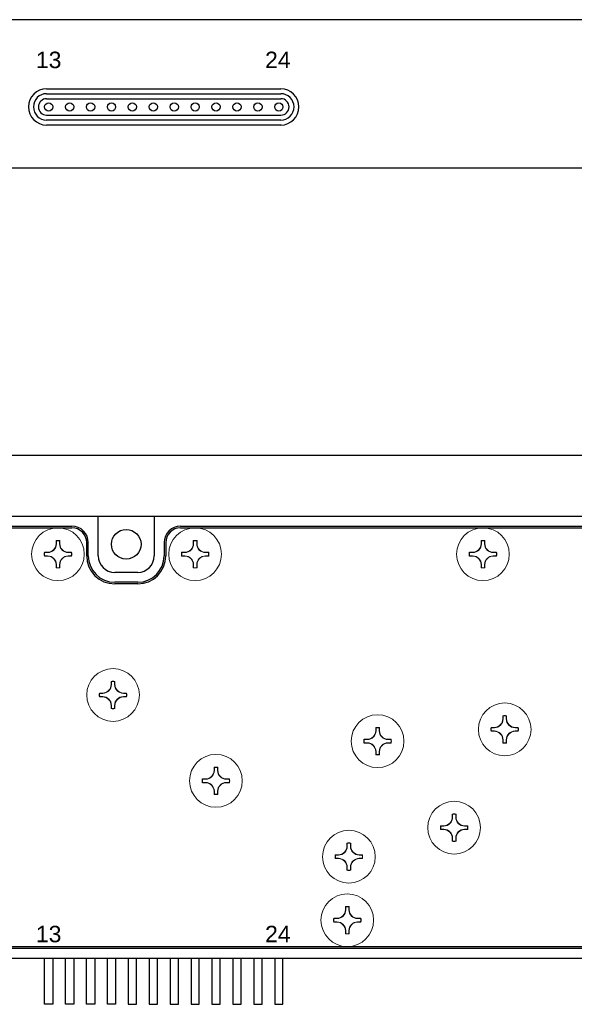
# Model space of a CAD drawing. Header units: millimetres. Extents: x 22 to 1001, y 11 to 310.
# Tile 13 of 16: x 796 to 830, y 145 to 205. Entities that reach past the tile are written whole.
import ezdxf

# ---------------------------------------------------------------- set-up
doc = ezdxf.new("R2010")
doc.units = ezdxf.units.MM
doc.styles.get("Standard").update_dxf_attribs({"font": 'arial.ttf'})
doc.dimstyles.new('ISO-25', dxfattribs={"dimtxt": 2.5, "dimasz": 2.5, "dimexe": 1.25, "dimexo": 0.625, "dimtad": 1, "dimtxsty": 'Standard', "dimcen": 2.5, "dimadec": 0, "dimazin": 0, "dimtfac": 1, "dimtmove": 0, "dimatfit": 3, "dimfxl": 1, "dimarcsym": 0})

# ---------------------------------------------------------------- blocks, each defined once
blk = doc.blocks.new('*D112')
at = {"color": 0, "lineweight": -2, "transparency": 16777216}
for p, q in [((723.413, 175.641), (723.413, 179.974)), ((846.813, 175.641), (846.813, 179.974)), ((725.913, 178.724), (844.313, 178.724))]:
    blk.add_line(p, q, dxfattribs=at)
at = {"color": 0, "transparency": 16777216}
for points in [[(725.913, 179.141), (725.913, 178.307), (723.413, 178.724)], [(844.313, 179.141), (844.313, 178.307), (846.813, 178.724)]]:
    blk.add_solid(points, dxfattribs=at)
at = {"layer": 'Defpoints', "color": 0, "transparency": 16777216}
for p in [(846.813, 178.724), (723.413, 175.016), (846.813, 175.016)]:
    blk.add_point(p, dxfattribs=at)
at = {"color": 0, "transparency": 16777216, "insert": (785.113, 180.852), "char_height": 2.5, "attachment_point": 5}
blk.add_mtext('123,4', dxfattribs=at)
blk = doc.blocks.new('A$Cec6ed85c')
at = {"linetype": 'Continuous'}
for p, q in [((0.5, 1.1), (14.72, 1.1)), ((0.5, 0.8), (14.72, 0.8)), ((14.73, -0.8), (0.5, -0.8)), ((14.732, -1.1), (0.5, -1.1))]:
    blk.add_line(p, q, dxfattribs=at)
for p, q in [((0.5, 0.5), (14.72, 0.5)), ((0.5, -0.5), (14.72, -0.5))]:
    blk.add_line(p, q)
for centre, radius, start, end in [((0.5, 0), 1.1, 90, 270), ((0.5, 0), 0.8, 90, 270), ((14.72, 0), 1.1, 270, 90), ((14.72, 0), 0.8, 270, 90), ((0.5, 0), 0.5, 90.00153, 270.00153), ((14.72, 0), 0.5, 270.00153, 90.00153)]:
    blk.add_arc(centre, radius, start, end, dxfattribs=at)
blk = doc.blocks.new('A$C06a0cfcc')
for p, q in [((48.8, 24.4), (71.2, 24.4)), ((77.8, 24.4), (116.8, 24.4)), ((72.1, 22.7), (72.1, 23.5)), ((76.9, 23.5), (76.9, 22.7)), ((75.2, 21), (73.8, 21)), ((48.8, -1), (116.8, -1))]:
    blk.add_line(p, q)
for centre, radius, start, end in [((71.2, 23.5), 0.9, 0, 90), ((77.8, 23.5), 0.9, 90, 180), ((73.8, 22.7), 1.7, 180, 270), ((75.2, 22.7), 1.7, 270, 0)]:
    blk.add_arc(centre, radius, start, end)
blk = doc.blocks.new('68u549ch')
at = {"linetype": 'Continuous', "lineweight": 15}
for p, q in [((2339.549, 1488.483), (2339.549, 1488.303)), ((2339.743, 1488.483), (2339.743, 1488.303)), ((2338.835, 1487.769), (2339.018, 1487.77)), ((2340.457, 1487.769), (2340.274, 1487.77)), ((2338.835, 1487.575), (2339.018, 1487.574)), ((2339.549, 1486.861), (2339.549, 1487.041)), ((2339.743, 1486.861), (2339.743, 1487.041)), ((2340.457, 1487.575), (2340.274, 1487.574))]:
    blk.add_line(p, q, dxfattribs=at)
at = {"linetype": 'Continuous', "lineweight": 15, "flags": 128}
for points in [[(2339.532, 1488.499), (2339.531, 1488.475), (2339.531, 1488.45), (2339.531, 1488.426), (2339.531, 1488.401), (2339.53, 1488.377), (2339.53, 1488.352), (2339.53, 1488.328), (2339.53, 1488.303)], [(2339.761, 1488.499), (2339.761, 1488.475), (2339.761, 1488.45), (2339.762, 1488.426), (2339.762, 1488.401), (2339.762, 1488.377), (2339.762, 1488.352), (2339.763, 1488.328), (2339.763, 1488.303)], [(2338.82, 1487.787), (2338.844, 1487.787), (2338.869, 1487.787), (2338.894, 1487.788), (2338.918, 1487.788), (2338.943, 1487.789), (2338.968, 1487.789), (2338.993, 1487.789), (2339.018, 1487.79)], [(2340.473, 1487.787), (2340.448, 1487.787), (2340.424, 1487.787), (2340.399, 1487.788), (2340.374, 1487.788), (2340.349, 1487.789), (2340.324, 1487.789), (2340.299, 1487.789), (2340.274, 1487.79)], [(2338.82, 1487.558), (2338.844, 1487.557), (2338.869, 1487.557), (2338.894, 1487.556), (2338.918, 1487.556), (2338.943, 1487.556), (2338.968, 1487.555), (2338.993, 1487.555), (2339.018, 1487.555)], [(2339.532, 1486.845), (2339.531, 1486.87), (2339.531, 1486.894), (2339.531, 1486.918), (2339.531, 1486.943), (2339.53, 1486.967), (2339.53, 1486.992), (2339.53, 1487.017), (2339.53, 1487.041)], [(2339.761, 1486.845), (2339.761, 1486.87), (2339.761, 1486.894), (2339.762, 1486.918), (2339.762, 1486.943), (2339.762, 1486.967), (2339.762, 1486.992), (2339.763, 1487.017), (2339.763, 1487.041)], [(2340.473, 1487.558), (2340.448, 1487.557), (2340.424, 1487.557), (2340.399, 1487.556), (2340.374, 1487.556), (2340.349, 1487.556), (2340.324, 1487.555), (2340.299, 1487.555), (2340.274, 1487.555)]]:
    blk.add_lwpolyline(points, dxfattribs=at)
at = {"linetype": 'Continuous', "lineweight": 15}
blk.add_circle((2339.646, 1487.672), 1.6, dxfattribs=at)
for centre, radius, start, end in [((2339.016, 1488.303), 0.533, 270.2329, 0), ((2339.646, 1487.672), 0.835, 82.11271, 97.88729), ((2339.646, 1487.672), 0.817, 83.19224, 96.80776), ((2340.276, 1488.303), 0.533, 180, 269.7671), ((2339.646, 1487.672), 0.835, 172.10895, 187.89105), ((2339.646, 1487.672), 0.817, 173.18394, 186.81606), ((2339.646, 1487.672), 0.817, 353.18394, 6.81606), ((2339.646, 1487.672), 0.835, 352.10895, 7.89105), ((2339.016, 1487.041), 0.533, 0, 89.7671), ((2340.276, 1487.041), 0.533, 90.2329, 180), ((2339.646, 1487.672), 0.835, 262.11271, 277.88729), ((2339.646, 1487.672), 0.817, 263.19224, 276.80776)]:
    blk.add_arc(centre, radius, start, end, dxfattribs=at)
for points in [[(2339.53, 1488.303), (2339.528, 1488.171), (2339.474, 1488.038), (2339.284, 1487.847), (2339.15, 1487.791), (2339.018, 1487.79)], [(2339.763, 1488.303), (2339.764, 1488.171), (2339.819, 1488.038), (2340.009, 1487.847), (2340.142, 1487.791), (2340.274, 1487.79)], [(2339.53, 1487.041), (2339.528, 1487.173), (2339.474, 1487.306), (2339.284, 1487.497), (2339.15, 1487.553), (2339.018, 1487.555)], [(2340.274, 1487.555), (2340.142, 1487.553), (2340.009, 1487.498), (2339.819, 1487.307), (2339.764, 1487.173), (2339.763, 1487.041)]]:
    blk.add_open_spline(points, degree=3, knots=[0, 0, 0, 0, 0.5, 0.5, 1, 1, 1, 1], dxfattribs=at)
for points in [[(2339.549, 1488.483), (2339.543, 1488.488), (2339.538, 1488.494), (2339.532, 1488.499)], [(2339.743, 1488.483), (2339.749, 1488.488), (2339.755, 1488.494), (2339.761, 1488.499)], [(2338.835, 1487.769), (2338.83, 1487.775), (2338.825, 1487.781), (2338.82, 1487.787)], [(2340.457, 1487.769), (2340.462, 1487.775), (2340.468, 1487.781), (2340.473, 1487.787)], [(2338.835, 1487.575), (2338.83, 1487.569), (2338.825, 1487.563), (2338.82, 1487.558)], [(2340.457, 1487.575), (2340.462, 1487.569), (2340.468, 1487.563), (2340.473, 1487.558)], [(2339.549, 1486.861), (2339.543, 1486.856), (2339.538, 1486.851), (2339.532, 1486.845)], [(2339.743, 1486.861), (2339.749, 1486.856), (2339.755, 1486.851), (2339.761, 1486.845)]]:
    blk.add_open_spline(points, degree=3, dxfattribs=at)

msp = doc.modelspace()

# ---------------------------------------------------------------- linework, layer by layer
for p, q in [((846.813, 205.135), (723.413, 205.135)), ((846.813, 196.135), (723.413, 196.135)), ((723.413, 175.016), (846.813, 175.016)), ((801.213, 172.616), (801.213, 175.016)), ((804.613, 175.016), (804.613, 172.616)), ((777.213, 174.416), (799.613, 174.416)), ((806.213, 174.416), (845.213, 174.416)), ((800.613, 172.616), (800.613, 173.416)), ((805.213, 173.416), (805.213, 172.616)), ((803.613, 171.616), (802.213, 171.616)), ((803.613, 171.016), (802.213, 171.016)), ((777.213, 148.816), (845.213, 148.816)), ((723.413, 148.216), (846.813, 148.216))]:
    msp.add_line(p, q)
at = {"color": 7}
for p, q in [((797.958, 145.416), (797.958, 148.216)), ((798.458, 148.216), (798.458, 145.416)), ((799.228, 145.416), (799.228, 148.216)), ((799.728, 148.216), (799.728, 145.416)), ((800.498, 145.416), (800.498, 148.216)), ((800.998, 148.216), (800.998, 145.416)), ((801.768, 145.416), (801.768, 148.216)), ((802.268, 148.216), (802.268, 145.416)), ((803.038, 148.216), (803.038, 145.416)), ((803.538, 145.416), (803.538, 148.216)), ((804.308, 148.216), (804.308, 145.416)), ((804.808, 145.416), (804.808, 148.216)), ((805.578, 148.216), (805.578, 145.416)), ((806.078, 145.416), (806.078, 148.216)), ((806.848, 148.216), (806.848, 145.416)), ((807.348, 145.416), (807.348, 148.216)), ((808.118, 148.216), (808.118, 145.416)), ((808.618, 145.416), (808.618, 148.216)), ((809.388, 148.216), (809.388, 145.416)), ((809.888, 145.416), (809.888, 148.216)), ((810.658, 148.216), (810.658, 145.416)), ((811.158, 145.416), (811.158, 148.216)), ((811.928, 148.216), (811.928, 145.416)), ((812.428, 145.416), (812.428, 148.216)), ((798.458, 145.416), (797.958, 145.416)), ((799.728, 145.416), (799.228, 145.416)), ((800.998, 145.416), (800.498, 145.416)), ((802.268, 145.416), (801.768, 145.416)), ((803.038, 145.416), (803.538, 145.416)), ((804.308, 145.416), (804.808, 145.416)), ((805.578, 145.416), (806.078, 145.416)), ((806.848, 145.416), (807.348, 145.416)), ((808.118, 145.416), (808.618, 145.416)), ((809.388, 145.416), (809.888, 145.416)), ((810.658, 145.416), (811.158, 145.416)), ((811.928, 145.416), (812.428, 145.416))]:
    msp.add_line(p, q, dxfattribs=at)
for centre, radius in [((798.208, 199.845), 0.25), ((799.478, 199.845), 0.25), ((800.748, 199.845), 0.25), ((802.018, 199.845), 0.25), ((803.288, 199.845), 0.25), ((804.558, 199.845), 0.25), ((805.828, 199.845), 0.25), ((807.098, 199.845), 0.25), ((808.368, 199.845), 0.25), ((809.638, 199.845), 0.25), ((810.908, 199.845), 0.25), ((812.178, 199.845), 0.25), ((802.913, 173.316), 0.9)]:
    msp.add_circle(centre, radius)
for centre, radius, start, end in [((799.613, 173.416), 1, 0, 90), ((806.213, 173.416), 1, 90, 180), ((802.213, 172.616), 1.6, 180, 270), ((802.213, 172.616), 1, 180, 270), ((803.613, 172.616), 1, 270, 0), ((803.613, 172.616), 1.6, 270, 0)]:
    msp.add_arc(centre, radius, start, end)

# ---------------------------------------------------------------- block references
for name, p in [('A$Cec6ed85c', (797.581, 199.845)), ('A$C06a0cfcc', (728.413, 149.916)), ('68u549ch', (-1540.877, -1314.956)), ('68u549ch', (-1532.548, -1314.956)), ('68u549ch', (-1515.073, -1314.956)), ('68u549ch', (-1537.533, -1323.494)), ('68u549ch', (-1513.753, -1325.58)), ('68u549ch', (-1521.469, -1326.296)), ('68u549ch', (-1531.285, -1328.702)), ('68u549ch', (-1516.823, -1331.541)), ('68u549ch', (-1523.213, -1333.302)), ('68u549ch', (-1523.309, -1337.155))]:
    msp.add_blockref(name, p)

# ---------------------------------------------------------------- texts
at = {"char_height": 1, "width": 0.81346, "attachment_point": 1}
for s, insert in [('\\pi-0.26244;13', (797.689, 203.197)), ('\\pi-0.31599;24', (811.659, 203.197)), ('\\pi-0.26244;13', (797.689, 150.178)), ('\\pi-0.31599;24', (811.659, 150.178))]:
    msp.add_mtext(s, dxfattribs=dict(at, insert=insert))

# ---------------------------------------------------------------- dimensions: what is measured, and where the dimension line sits
dim = msp.add_linear_dim(base=(846.813, 178.724), p1=(723.413, 175.016), p2=(846.813, 175.016), dimstyle='ISO-25')
dim.commit()
dim.dimension.update_dxf_attribs({"geometry": '*D112', "text_midpoint": (785.113, 180.852)})

doc.saveas('drawing.dxf')
